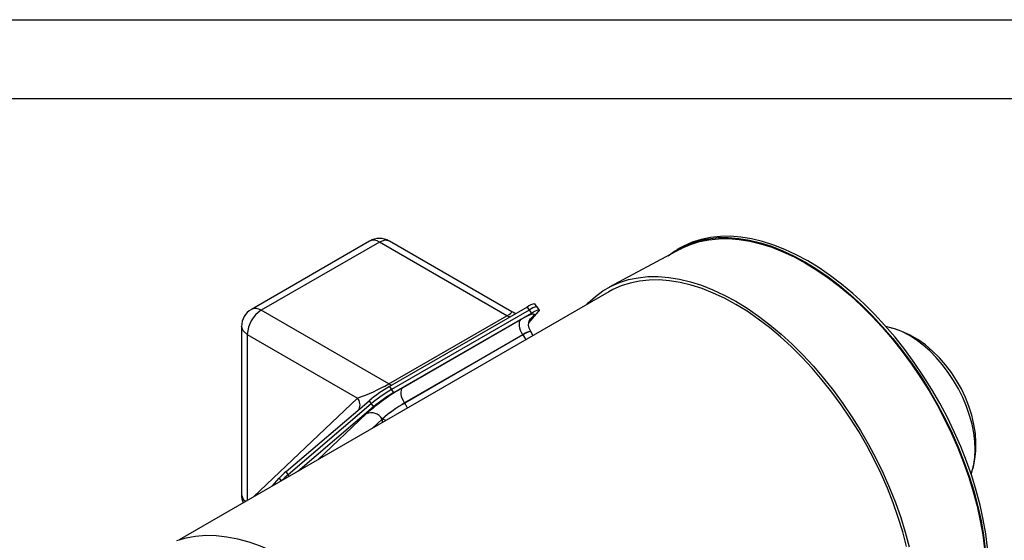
# Model space of a CAD drawing. Header units: inches. Extents: x 0 to 44, y 0 to 34.
# Tile 15 of 16: x 24.5 to 37, y 27.4 to 34. Entities that reach past the tile are written whole.
import ezdxf

# ---------------------------------------------------------------- set-up
doc = ezdxf.new("R2010")
doc.units = ezdxf.units.IN
doc.header["$LTSCALE"] = 4
doc.header["$MEASUREMENT"] = 0
doc.layers.add('TEXT', color=140, linetype='Continuous', lineweight=25)

msp = doc.modelspace()

# ---------------------------------------------------------------- linework, layer by layer
at = {"color": 7, "linetype": 'Continuous'}
msp.add_line((0.000389, 34.000421), (44.000389, 34.000421), dxfattribs=at)
for p, q in [((28.952572, 31.194949), (27.453506, 30.329557)), ((29.077562, 31.182572), (27.578495, 30.31718)), ((30.694307, 30.249245), (29.077562, 31.182572)), ((30.754399, 30.299087), (29.202552, 31.194949)), ((32.890299, 31.092279), (31.990726, 30.60987)), ((32.88151, 31.104103), (32.853721, 31.088061)), ((31.984936, 30.551651), (26.539855, 27.408272)), ((30.948936, 30.359157), (29.202869, 29.351174)), ((30.948936, 30.359157), (30.975743, 30.320284)), ((31.073495, 30.363017), (31.048152, 30.399766)), ((31.102904, 30.322359), (31.07594, 30.36146)), ((29.195241, 29.383853), (27.578495, 30.31718)), ((29.195241, 29.383853), (30.694307, 30.249245)), ((30.976723, 30.32085), (29.230715, 29.312901)), ((29.25768, 29.273801), (31.003688, 30.28175)), ((30.756379, 30.297013), (30.753783, 30.298051)), ((30.969792, 30.160521), (31.092028, 30.301152)), ((30.976723, 30.32085), (31.003688, 30.28175)), ((27.328495, 30.113045), (27.328495, 27.979004)), ((29.374566, 29.33882), (30.873632, 30.204213)), ((30.988737, 30.205415), (30.981702, 30.198728)), ((35.561987, 30.095001), (35.498689, 30.110208)), ((27.401719, 30.010994), (28.799341, 29.204164)), ((27.401719, 30.010994), (27.401719, 27.905816)), ((30.895671, 30.008489), (29.396605, 29.143097)), ((30.896204, 30.007717), (29.397137, 29.142324)), ((30.895671, 30.008489), (30.896204, 30.007717)), ((30.99542, 30.048326), (30.994887, 30.049099)), ((29.202869, 29.351174), (29.229677, 29.312301)), ((29.25768, 29.273801), (29.230715, 29.312901)), ((27.482476, 27.952436), (28.799341, 29.204164)), ((27.893431, 28.272678), (28.945255, 29.170869)), ((28.973073, 29.132572), (27.920339, 28.23353)), ((29.000038, 29.093472), (28.042509, 28.275736)), ((28.945255, 29.170869), (28.972187, 29.131815)), ((28.973073, 29.132572), (29.000038, 29.093472)), ((29.397137, 29.142324), (29.396605, 29.143097)), ((28.296694, 28.422474), (28.909843, 29.005295)), ((29.113237, 28.939727), (28.990335, 28.822905)), ((29.113237, 28.939727), (29.11377, 28.938955)), ((29.160283, 28.921013), (29.11377, 28.938955)), ((29.11377, 28.894162), (29.11377, 28.938955)), ((27.920395, 28.233578), (27.893431, 28.272678)), ((27.934308, 28.213273), (27.920339, 28.23353)), ((36.579356, 28.238235), (36.597842, 28.300654)), ((27.716849, 28.087737), (27.806277, 28.189972)), ((27.806277, 28.189972), (27.83124, 28.153773))]:
    msp.add_line(p, q)
at = {"flags": 128}
for points in [[(32.736346, 31.00972), (32.803348, 31.05712), (32.905433, 31.116072), (33.013727, 31.163805), (33.127802, 31.20013), (33.247207, 31.224906), (33.371472, 31.238033), (33.500107, 31.23946), (33.632603, 31.229181), (33.768438, 31.207237), (33.907076, 31.173715), (34.047969, 31.128746), (34.190561, 31.072509), (34.33429, 31.005225), (34.478589, 30.92716), (34.622888, 30.838621), (34.766617, 30.739959), (34.90921, 30.631563), (35.050103, 30.513859), (35.18874, 30.387314), (35.324575, 30.252426), (35.457071, 30.109728), (35.585706, 29.959783), (35.709971, 29.803182), (35.829377, 29.640544), (35.943451, 29.472511), (36.051745, 29.299745), (36.15383, 29.122928), (36.249303, 28.942759), (36.337789, 28.759949), (36.418937, 28.575218), (36.492427, 28.389296), (36.557969, 28.202916), (36.615306, 28.016815), (36.664209, 27.831727), (36.704487, 27.648381), (36.735981, 27.467502), (36.758565, 27.289804)], [(36.786354, 27.305847), (36.76377, 27.483545), (36.732276, 27.664424), (36.691999, 27.847769), (36.643095, 28.032858), (36.585759, 28.218959), (36.520216, 28.405338), (36.446726, 28.59126), (36.365578, 28.775991), (36.277093, 28.958802), (36.181619, 29.138971), (36.079534, 29.315787), (35.971241, 29.488553), (35.857166, 29.656587), (35.73776, 29.819225), (35.613495, 29.975825), (35.484861, 30.125771), (35.352364, 30.268469), (35.216529, 30.403357), (35.077892, 30.529902), (34.936999, 30.647605), (34.794406, 30.756002), (34.650677, 30.854664), (34.506378, 30.943202), (34.36208, 31.021268), (34.21835, 31.088552), (34.075758, 31.144789), (33.934865, 31.189757), (33.796227, 31.22328), (33.660392, 31.245223), (33.527896, 31.255502), (33.399262, 31.254075), (33.274996, 31.240948), (33.155591, 31.216173), (33.041516, 31.179847), (32.933223, 31.132114), (32.88151, 31.104103)], [(32.890299, 31.092279), (32.912261, 31.103735), (33.020084, 31.15126), (33.133664, 31.187428), (33.252551, 31.212096), (33.376277, 31.225166), (33.504354, 31.226587), (33.636275, 31.216353), (33.77152, 31.194504), (33.909556, 31.161128), (34.049838, 31.116354), (34.191811, 31.060361), (34.334917, 30.993369), (34.478589, 30.915643), (34.622262, 30.827488), (34.765367, 30.729254), (34.907341, 30.621328), (35.047622, 30.504136), (35.185658, 30.37814), (35.320903, 30.243837), (35.452825, 30.101759), (35.580901, 29.952464), (35.704627, 29.796543), (35.823514, 29.634611), (35.937094, 29.467307), (36.044917, 29.29529), (36.146559, 29.119242), (36.241618, 28.939854), (36.32972, 28.757837), (36.410516, 28.573908), (36.483687, 28.388793), (36.548945, 28.203222), (36.606032, 28.017929), (36.654724, 27.833644), (36.694827, 27.651094), (36.726183, 27.471), (36.74867, 27.294073)], [(29.20255, 31.194946), (29.145211, 31.206087), (29.077562, 31.182572)], [(31.705718, 30.390462), (31.725289, 30.41075), (31.81426, 30.491841), (31.910259, 30.562163), (32.012905, 30.621439), (32.121793, 30.669434), (32.236495, 30.705959), (32.356556, 30.730871), (32.481505, 30.74407), (32.610846, 30.745505), (32.74407, 30.73517), (32.880652, 30.713105), (33.020051, 30.679399), (33.161719, 30.634183), (33.305095, 30.577637), (33.449614, 30.509983), (33.594706, 30.431489), (33.739797, 30.342464), (33.884316, 30.243259), (34.027693, 30.134267), (34.16936, 30.015917), (34.308759, 29.888676), (34.445341, 29.753047), (34.578565, 29.609565), (34.707907, 29.458795), (34.832855, 29.301334), (34.952917, 29.137802), (35.067618, 28.968845), (35.176507, 28.79513), (35.279153, 28.617342), (35.375151, 28.436183), (35.464123, 28.252368), (35.545716, 28.066621), (35.619611, 27.879678), (35.685513, 27.692274), (35.743165, 27.50515), (35.792337, 27.319044)], [(35.760016, 27.325576), (35.711567, 27.508944), (35.654764, 27.693316), (35.58983, 27.877964), (35.517023, 28.062158), (35.436629, 28.245172), (35.348966, 28.426284), (35.254379, 28.604779), (35.153243, 28.779953), (35.045956, 28.951113), (34.932941, 29.117585), (34.814645, 29.278712), (34.691535, 29.433857), (34.564095, 29.582409), (34.43283, 29.723782), (34.298258, 29.857416), (34.160908, 29.982785), (34.021325, 30.099395), (33.880057, 30.206784), (33.737663, 30.304529), (33.594706, 30.392245), (33.451748, 30.469585), (33.309354, 30.536244), (33.168087, 30.591959), (33.028503, 30.636509), (32.891154, 30.66972), (32.756581, 30.69146), (32.625316, 30.701643), (32.497877, 30.700229), (32.374766, 30.687224), (32.25647, 30.662679), (32.143455, 30.626691), (32.036168, 30.579402), (31.984936, 30.551651)], [(30.694307, 30.249245), (30.720638, 30.265134), (30.740306, 30.278527), (30.753073, 30.289595), (30.756614, 30.296918), (30.756379, 30.297013)], [(30.694307, 30.249245), (30.720198, 30.237766), (30.73464, 30.235447)], [(30.873632, 30.204213), (30.926833, 30.233671), (30.971271, 30.255612), (31.005239, 30.269192), (31.027432, 30.273889), (31.036996, 30.269523), (31.033565, 30.256262), (31.01727, 30.234615), (30.988737, 30.205415)], [(30.995255, 30.049869), (30.990858, 30.055249), (30.974059, 30.092493), (30.967877, 30.127455), (30.96921, 30.158066), (30.974967, 30.182323), (30.981783, 30.198925), (30.98716, 30.208485), (30.989516, 30.211909), (30.989357, 30.211722)], [(31.003688, 30.28175), (31.032127, 30.297591), (31.056653, 30.310037), (31.076555, 30.318727), (31.091257, 30.32341), (31.100333, 30.32395), (31.103519, 30.32033), (31.100724, 30.312657), (31.092028, 30.301152)], [(27.401719, 30.010994), (27.347526, 30.057815), (27.328495, 30.113045), (27.328588, 30.113313)], [(30.895671, 30.008489), (30.879374, 30.035269), (30.866324, 30.063511), (30.857024, 30.09213), (30.85183, 30.120028), (30.850943, 30.146131), (30.854397, 30.169436), (30.862058, 30.189048), (30.873632, 30.204213)], [(36.597842, 28.300654), (36.613082, 28.361715), (36.62676, 28.453542), (36.631336, 28.551727), (36.62676, 28.655195), (36.613082, 28.762813), (36.590453, 28.873402), (36.559119, 28.985749), (36.519425, 29.098624), (36.471806, 29.210791), (36.416782, 29.32102), (36.354957, 29.428104), (36.287008, 29.53087), (36.21368, 29.628191), (36.135776, 29.719001), (36.05415, 29.802305), (35.969696, 29.877191), (35.883339, 29.942839), (35.796025, 29.998528), (35.708711, 30.043649), (35.622354, 30.077708), (35.561987, 30.095001)], [(36.59848, 28.306416), (36.606784, 28.33286), (36.627297, 28.431862), (36.638623, 28.536103), (36.640397, 28.645002), (36.632371, 28.757502), (36.614561, 28.872135), (36.587328, 28.987161), (36.551236, 29.101151), (36.506861, 29.213089), (36.454725, 29.322177), (36.39527, 29.427729), (36.328847, 29.529106), (36.255796, 29.625583), (36.176334, 29.716477), (36.090599, 29.801047), (35.99871, 29.878409), (35.900882, 29.94746), (35.797706, 30.006804), (35.701816, 30.050397), (35.605396, 30.083517), (35.565067, 30.092998)], [(30.972175, 30.04586), (30.939678, 30.031359), (30.896204, 30.007717)], [(30.896204, 30.007717), (30.925649, 29.958228), (30.931828, 29.943705)], [(30.993769, 30.047197), (30.990671, 30.050195), (30.972175, 30.04586)], [(29.195241, 29.383853), (29.221132, 29.372373), (29.235574, 29.370055)], [(29.396605, 29.143097), (29.380307, 29.169876), (29.367258, 29.198118), (29.357957, 29.226738), (29.352764, 29.254635), (29.351877, 29.280738), (29.35533, 29.304043), (29.362991, 29.323655), (29.374566, 29.33882)], [(27.328495, 27.979004), (27.347526, 27.923774), (27.381692, 27.894255)], [(29.370881, 25.742283), (29.252846, 25.912294), (29.129395, 26.076478), (29.001037, 26.234161), (28.868302, 26.384692), (28.731735, 26.527452), (28.591899, 26.661852), (28.449369, 26.787341), (28.304733, 26.903399), (28.158587, 27.009551), (28.011531, 27.105359), (27.864172, 27.190427), (27.717116, 27.264407), (27.57097, 27.326992), (27.426334, 27.377926), (27.283804, 27.416999), (27.143968, 27.44405), (27.007401, 27.458967), (26.874665, 27.461689), (26.746308, 27.452205), (26.622857, 27.430554), (26.504821, 27.396825)]]:
    msp.add_lwpolyline(points, dxfattribs=at)
for centre, radius, start, end in [((29.077562, 30.978437), 0.25, 59.8605217, 119.9973117), ((29.004332, 31.080352), 0.125744, 54.3824225, 114.307119), ((27.505265, 30.21496), 0.125744, 54.3824225, 114.307119), ((31.061885, 30.224708), 0.175597, 94.4855277, 130.033175), ((31.089663, 30.186425), 0.175572, 94.4829664, 130.0357364), ((27.578495, 30.113045), 0.25, 119.9973117, 179.9638577), ((27.785523, 29.993528), 0.384201, 122.6054783, 177.3945215), ((30.118633, 28.883969), 1.55085, 63.7855637, 65.7072424), ((31.015856, 29.856363), 0.193874, 96.2092738, 128.3099619), ((30.789613, 29.906398), 0.25, 21.0706223, 34.5923488), ((27.865433, 31.787774), 2.747221, 289.873602, 298.9506112), ((30.821481, 26.832216), 2.894241, 119.9953006, 131.3377897), ((30.173086, 27.690775), 1.923082, 120.298914, 129.677843), ((30.200867, 27.652601), 1.922965, 120.2987221, 129.679321), ((30.227831, 27.6135), 1.922965, 120.2987221, 129.679321), ((28.694542, 29.116963), 0.136333, 337.1765968, 39.7630989), ((30.27887, 27.614679), 1.764781, 119.9953007, 131.3377899), ((30.279403, 27.613907), 1.764781, 119.9953007, 131.3377899), ((29.042249, 28.897674), 0.431045, 24.8330904, 34.5813538), ((28.974479, 28.857544), 0.16127, 30.6372937, 113.627612), ((28.460671, 27.58767), 0.889381, 129.6273915, 137.3736108), ((28.579127, 27.448407), 1.024901, 129.9954952, 136.0788425), ((28.533866, 27.496868), 0.95869, 129.7891243, 136.2886507), ((27.578495, 27.979004), 0.25, 179.9638577, 204.258803)]:
    msp.add_arc(centre, radius, start, end)
at = {"layer": 'TEXT'}
msp.add_line((1, 33), (43, 33), dxfattribs=at)

doc.saveas('drawing.dxf')
